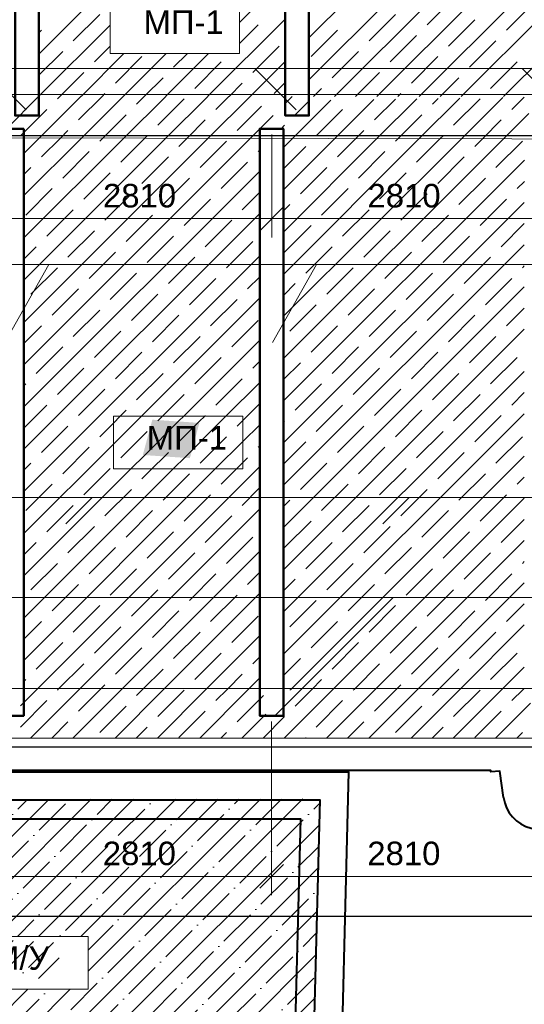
# Model space of a CAD drawing. Header units: millimetres. Extents: x -7161 to 110053, y -144197 to 45021.
# Tile 13 of 34: x 31113 to 36473, y -3085 to 7383. Entities that reach past the tile are written whole.
import ezdxf

# ---------------------------------------------------------------- set-up
doc = ezdxf.new("R2010")
doc.units = ezdxf.units.MM
for name, color, linetype, lineweight in [('Каркас', 130, 'Continuous', 50), ('Несущие стены', 10, 'Continuous', 40), ('Обмерные чертежи _09_02_2026_ 1 эт_dwg', 8, 'Continuous', 9), ('Оси', 7, 'Continuous', 9), ('Плита', 7, 'Continuous', 9), ('Размеры', 7, 'Continuous', 9), ('Стены', 7, 'Continuous', 9), ('Текст', 7, 'Continuous', 9), ('Штриховка', 7, 'Continuous', 9)]:
    doc.layers.add(name, color=color, linetype=linetype, lineweight=lineweight)
doc.styles.add('Arial', font='arial.ttf', dxfattribs={"height": 250})

# ---------------------------------------------------------------- blocks, each defined once
blk = doc.blocks.new('Обмерные чертежи _09_02_2026_ 1 эт_dwg_ось сокольники-2036289-Cхема демонтажа сборных ребристых плит перекрытия 1 этажа в осях _Г-Ж_1-3 и Г-Ж_10-12_')
at = {"layer": 'Оси', "color": 250, "lineweight": 30, "flags": 128}
for points in [[(-445520, 49884), (-452018, 49884), (-455016, 49884), (-459017, 49884), (-462418, 49884), (-470317, 49884), (-482816, 49884), (-490714, 49884), (-493713, 49884), (-497864, 49884), (-500864, 49884), (-507364, 49884), (-513025, 49884), (-513525, 49884)], [(-445520, 43384), (-452018, 43384), (-455016, 43384), (-459017, 43384), (-462418, 43384), (-470317, 43384), (-482816, 43384), (-490714, 43384), (-493713, 43384), (-497864, 43384), (-500864, 43384), (-507364, 43384), (-513025, 43384), (-513525, 43384)], [(-445520, 41586), (-452018, 41586), (-455016, 41586), (-459017, 41586), (-462418, 41586), (-470317, 41586), (-482816, 41586), (-490714, 41586), (-493713, 41586), (-497864, 41586), (-500864, 41586), (-507364, 41586), (-513025, 41586), (-513525, 41586)]]:
    blk.add_lwpolyline(points, dxfattribs=at)
blk = doc.blocks.new('Обмерные чертежи _09_02_2026_ 1 эт_dwg__Oblique-2036290-Cхема демонтажа сборных ребристых плит перекрытия 1 этажа в осях _Г-Ж_1-3 и Г-Ж_10-12_')
at = {"layer": 'Размеры'}
blk.add_line((-0.5, -0.5), (0.5, 0.5), dxfattribs=at)
blk = doc.blocks.new('Обмерные чертежи _09_02_2026_ 1 эт_dwg-2034936-Cхема демонтажа сборных ребристых плит перекрытия 1 этажа в осях _Г-Ж_1-3 и Г-Ж_10-12_')
at = {"layer": 'Стены'}
h = blk.add_hatch(color=256, dxfattribs=at)
h.paths.add_polyline_path([(-865075, -135044), (-864974, -134669), (-865474, -134635), (-865575, -135010), (-865474, -135017)])
h.paths.add_polyline_path([(-887516, -134878), (-887416, -134503), (-887916, -134470), (-888016, -134845), (-887916, -134851)])
h.paths.add_polyline_path([(-845492, -133046), (-845392, -132671), (-845892, -132637), (-845992, -133012), (-845892, -133019)])
h.paths.add_polyline_path([(-864616, -129463), (-864515, -129088), (-865015, -129054), (-865116, -129429), (-865015, -129436)])
h.paths.add_polyline_path([(-847408, -126799), (-847307, -126424), (-847807, -126391), (-847908, -126766), (-847807, -126772)])
h.paths.add_polyline_path([(-889952, -126720), (-889849, -126334), (-890360, -126299), (-890464, -126686), (-890360, -126693)])
h.paths.add_polyline_path([(-866062, -125304), (-865961, -124929), (-866461, -124895), (-866562, -125270), (-866461, -125277)])
h.paths.add_polyline_path([(-843909, -123707), (-843808, -123332), (-844308, -123299), (-844409, -123674), (-844308, -123681)])
h.paths.add_polyline_path([(-882700, -123461), (-882599, -123086), (-883099, -123052), (-883200, -123427), (-882809, -123453)])
h.paths.add_polyline_path([(-851342, -123450), (-851242, -123075), (-851742, -123042), (-851842, -123417), (-851742, -123424)])
h.paths.add_polyline_path([(-856364, -121780), (-856264, -121405), (-856764, -121371), (-856864, -121746), (-856764, -121753)])
h.paths.add_polyline_path([(-877425, -121091), (-877325, -120716), (-877825, -120683), (-877925, -121058), (-877825, -121064)])
h.paths.add_polyline_path([(-889822, -119324), (-889717, -118933), (-890390, -118899), (-890494, -119289), (-889928, -119318)])
h.paths.add_polyline_path([(-889822, -118920), (-889717, -118529), (-890390, -118495), (-890494, -118885), (-890229, -118899)])
h.paths.add_polyline_path([(-889822, -118516), (-889717, -118125), (-890390, -118091), (-890494, -118481), (-890229, -118495)])
h.paths.add_polyline_path([(-889822, -118112), (-889717, -117721), (-890390, -117687), (-890494, -118077), (-890229, -118091)])
h.paths.add_polyline_path([(-889822, -117708), (-889717, -117317), (-890390, -117283), (-890494, -117673), (-890229, -117687)])
h.paths.add_polyline_path([(-899571, -117567), (-898516, -117564), (-899455, -117474), (-899571, -116471), (-899571, -117474)])
h.paths.add_polyline_path([(-889822, -117304), (-889717, -116913), (-890390, -116879), (-890494, -117269), (-890229, -117283)])
h.paths.add_polyline_path([(-869350, -117065), (-869315, -116394), (-869699, -116291), (-869733, -116962), (-869382, -117056)])
h.paths.add_polyline_path([(-867670, -117065), (-867635, -116394), (-868019, -116291), (-868053, -116962), (-867702, -117056)])
h.paths.add_polyline_path([(-869770, -117065), (-869735, -116394), (-870119, -116291), (-870153, -116962), (-869802, -117056)])
h.paths.add_polyline_path([(-861790, -117065), (-861755, -116394), (-862139, -116291), (-862173, -116962), (-861822, -117056)])
h.paths.add_polyline_path([(-868090, -117065), (-868055, -116394), (-868439, -116291), (-868473, -116962), (-868122, -117056)])
h.paths.add_polyline_path([(-870610, -117065), (-870575, -116394), (-870959, -116291), (-870993, -116962), (-870642, -117056)])
h.paths.add_polyline_path([(-871030, -117065), (-870995, -116394), (-871379, -116291), (-871413, -116962), (-871062, -117056)])
h.paths.add_polyline_path([(-868510, -117065), (-868475, -116394), (-868859, -116291), (-868893, -116962), (-868542, -117056)])
h.paths.add_polyline_path([(-864730, -117065), (-864695, -116394), (-865079, -116291), (-865113, -116962), (-864762, -117056)])
h.paths.add_polyline_path([(-864310, -117065), (-864275, -116394), (-864659, -116291), (-864693, -116962), (-864342, -117056)])
h.paths.add_polyline_path([(-866830, -117065), (-866795, -116394), (-867179, -116291), (-867213, -116962), (-866862, -117056)])
h.paths.add_polyline_path([(-861370, -117065), (-861335, -116394), (-861719, -116291), (-861753, -116962)])
h.paths.add_polyline_path([(-871450, -117065), (-871415, -116394), (-871799, -116291), (-871833, -116962), (-871482, -117056)])
h.paths.add_polyline_path([(-866410, -117065), (-866375, -116394), (-866759, -116291), (-866793, -116962), (-866442, -117056)])
h.paths.add_polyline_path([(-871870, -117065), (-871835, -116394), (-872219, -116291), (-872253, -116962), (-871902, -117056)])
h.paths.add_polyline_path([(-865990, -117065), (-865955, -116394), (-866339, -116291), (-866373, -116962), (-866022, -117056)])
h.paths.add_polyline_path([(-872290, -117065), (-872255, -116394), (-872639, -116291), (-872673, -116962), (-872322, -117056)])
h.paths.add_polyline_path([(-863890, -117065), (-863855, -116394), (-864239, -116291), (-864273, -116962), (-863922, -117056)])
h.paths.add_polyline_path([(-870190, -117065), (-870155, -116394), (-870539, -116291), (-870573, -116962), (-870222, -117056)])
h.paths.add_polyline_path([(-862210, -117065), (-862175, -116394), (-862559, -116291), (-862593, -116962), (-862242, -117056)])
h.paths.add_polyline_path([(-868930, -117065), (-868895, -116394), (-869279, -116291), (-869313, -116962), (-868962, -117056)])
h.paths.add_polyline_path([(-865570, -117065), (-865535, -116394), (-865919, -116291), (-865953, -116962), (-865602, -117056)])
h.paths.add_polyline_path([(-863470, -117065), (-863435, -116394), (-863819, -116291), (-863853, -116962), (-863502, -117056)])
h.paths.add_polyline_path([(-865150, -117065), (-865115, -116394), (-865499, -116291), (-865533, -116962), (-865182, -117056)])
h.paths.add_polyline_path([(-867250, -117065), (-867215, -116394), (-867599, -116291), (-867633, -116962), (-867282, -117056)])
h.paths.add_polyline_path([(-863050, -117065), (-863015, -116394), (-863399, -116291), (-863433, -116962), (-863082, -117056)])
h.paths.add_polyline_path([(-862630, -117065), (-862595, -116394), (-862979, -116291), (-863013, -116962), (-862662, -117056)])
h.paths.add_polyline_path([(-872710, -117065), (-872675, -116394), (-873059, -116291), (-873093, -116962), (-872742, -117056)])
h.paths.add_polyline_path([(-889822, -116900), (-889717, -116509), (-890390, -116475), (-890494, -116865), (-890229, -116879)])
h.paths.add_polyline_path([(-889822, -116496), (-889717, -116105), (-890390, -116071), (-890494, -116461), (-890229, -116475)])
h.paths.add_polyline_path([(-889822, -116092), (-889717, -115701), (-890390, -115667), (-890494, -116057), (-890229, -116071)])
h.paths.add_polyline_path([(-889822, -115688), (-889717, -115297), (-890390, -115263), (-890494, -115653), (-890229, -115667)])
h.paths.add_polyline_path([(-889822, -115284), (-889717, -114893), (-890390, -114859), (-890494, -115249), (-890229, -115263)])
h.paths.add_polyline_path([(-889822, -114880), (-889717, -114489), (-890390, -114455), (-890494, -114845), (-890229, -114859)])
h.paths.add_polyline_path([(-889822, -114476), (-889717, -114085), (-890390, -114051), (-890494, -114441), (-890229, -114455)])
h.paths.add_polyline_path([(-889822, -114072), (-889717, -113681), (-890390, -113647), (-890494, -114037), (-890229, -114051)])
h.paths.add_polyline_path([(-867670, -113995), (-867635, -113324), (-868019, -113221), (-868053, -113892), (-867702, -113986)])
h.paths.add_polyline_path([(-867250, -113995), (-867215, -113324), (-867599, -113221), (-867633, -113892), (-867282, -113986)])
h.paths.add_polyline_path([(-866830, -113995), (-866795, -113324), (-867179, -113221), (-867213, -113892), (-866862, -113986)])
h.paths.add_polyline_path([(-866410, -113995), (-866375, -113324), (-866759, -113221), (-866793, -113892), (-866442, -113986)])
h.paths.add_polyline_path([(-861790, -113995), (-861755, -113324), (-862139, -113221), (-862173, -113892), (-861822, -113986)])
h.paths.add_polyline_path([(-868090, -113995), (-868055, -113324), (-868439, -113221), (-868473, -113892), (-868122, -113986)])
h.paths.add_polyline_path([(-861370, -113995), (-861335, -113324), (-861719, -113221), (-861753, -113892)])
h.paths.add_polyline_path([(-868510, -113995), (-868475, -113324), (-868859, -113221), (-868893, -113892), (-868542, -113986)])
h.paths.add_polyline_path([(-868930, -113995), (-868895, -113324), (-869279, -113221), (-869313, -113892), (-868962, -113986)])
h.paths.add_polyline_path([(-863470, -113995), (-863435, -113324), (-863819, -113221), (-863853, -113892), (-863502, -113986)])
h.paths.add_polyline_path([(-863890, -113995), (-863855, -113324), (-864239, -113221), (-864273, -113892), (-863922, -113986)])
h.paths.add_polyline_path([(-864310, -113995), (-864275, -113324), (-864659, -113221), (-864693, -113892), (-864342, -113986)])
h.paths.add_polyline_path([(-864730, -113995), (-864695, -113324), (-865079, -113221), (-865113, -113892), (-864762, -113986)])
h.paths.add_polyline_path([(-865150, -113995), (-865115, -113324), (-865499, -113221), (-865533, -113892), (-865182, -113986)])
h.paths.add_polyline_path([(-865570, -113995), (-865535, -113324), (-865919, -113221), (-865953, -113892), (-865602, -113986)])
h.paths.add_polyline_path([(-872710, -113995), (-872675, -113324), (-873059, -113221), (-873093, -113892), (-872742, -113986)])
h.paths.add_polyline_path([(-865990, -113995), (-865955, -113324), (-866339, -113221), (-866373, -113892), (-866022, -113986)])
h.paths.add_polyline_path([(-872290, -113995), (-872255, -113324), (-872639, -113221), (-872673, -113892), (-872322, -113986)])
h.paths.add_polyline_path([(-871870, -113995), (-871835, -113324), (-872219, -113221), (-872253, -113892), (-871902, -113986)])
h.paths.add_polyline_path([(-871030, -113995), (-870995, -113324), (-871379, -113221), (-871413, -113892), (-871062, -113986)])
h.paths.add_polyline_path([(-870610, -113995), (-870575, -113324), (-870959, -113221), (-870993, -113892), (-870642, -113986)])
h.paths.add_polyline_path([(-862210, -113995), (-862175, -113324), (-862559, -113221), (-862593, -113892), (-862242, -113986)])
h.paths.add_polyline_path([(-862630, -113995), (-862595, -113324), (-862979, -113221), (-863013, -113892), (-862662, -113986)])
h.paths.add_polyline_path([(-870190, -113995), (-870155, -113324), (-870539, -113221), (-870573, -113892), (-870222, -113986)])
h.paths.add_polyline_path([(-869770, -113995), (-869735, -113324), (-870119, -113221), (-870153, -113892), (-869802, -113986)])
h.paths.add_polyline_path([(-869350, -113995), (-869315, -113324), (-869699, -113221), (-869733, -113892), (-869382, -113986)])
h.paths.add_polyline_path([(-871450, -113995), (-871415, -113324), (-871799, -113221), (-871833, -113892), (-871482, -113986)])
h.paths.add_polyline_path([(-863050, -113995), (-863015, -113324), (-863399, -113221), (-863433, -113892), (-863082, -113986)])
h.paths.add_polyline_path([(-889822, -113668), (-889717, -113277), (-890390, -113243), (-890494, -113633), (-890229, -113647)])
h.paths.add_polyline_path([(-889822, -113264), (-889717, -112873), (-890390, -112839), (-890494, -113229), (-890229, -113243)])
h.paths.add_polyline_path([(-889822, -112860), (-889717, -112469), (-890390, -112435), (-890494, -112825), (-890229, -112839)])
h.paths.add_polyline_path([(-899877, -112663), (-898532, -112659), (-899729, -112490), (-899877, -108336), (-899877, -112490)])
h.paths.add_polyline_path([(-889822, -112456), (-889717, -112065), (-890390, -112031), (-890494, -112421), (-890229, -112435)])
h.paths.add_polyline_path([(-889822, -112052), (-889717, -111661), (-890390, -111627), (-890494, -112017), (-890229, -112031)])
h.paths.add_polyline_path([(-889822, -111648), (-889717, -111257), (-890390, -111223), (-890494, -111613), (-890229, -111627)])
h.paths.add_polyline_path([(-889822, -111244), (-889717, -110853), (-890390, -110819), (-890494, -111209), (-890229, -111223)])
h.paths.add_polyline_path([(-863050, -110925), (-863015, -110254), (-863399, -110151), (-863433, -110822), (-863082, -110916)])
h.paths.add_polyline_path([(-861790, -110925), (-861755, -110254), (-862139, -110151), (-862173, -110822), (-861822, -110916)])
h.paths.add_polyline_path([(-861370, -110925), (-861335, -110254), (-861719, -110151), (-861753, -110822)])
h.paths.add_polyline_path([(-872710, -110925), (-872675, -110254), (-873059, -110151), (-873093, -110822), (-872742, -110916)])
h.paths.add_polyline_path([(-866410, -110925), (-866375, -110254), (-866759, -110151), (-866793, -110822), (-866442, -110916)])
h.paths.add_polyline_path([(-872290, -110925), (-872255, -110254), (-872639, -110151), (-872673, -110822), (-872322, -110916)])
h.paths.add_polyline_path([(-863470, -110925), (-863435, -110254), (-863819, -110151), (-863853, -110822), (-863502, -110916)])
h.paths.add_polyline_path([(-871870, -110925), (-871835, -110254), (-872219, -110151), (-872253, -110822), (-871902, -110916)])
h.paths.add_polyline_path([(-866830, -110925), (-866795, -110254), (-867179, -110151), (-867213, -110822), (-866862, -110916)])
h.paths.add_polyline_path([(-871450, -110925), (-871415, -110254), (-871799, -110151), (-871833, -110822), (-871482, -110916)])
h.paths.add_polyline_path([(-868090, -110925), (-868055, -110254), (-868439, -110151), (-868473, -110822), (-868122, -110916)])
h.paths.add_polyline_path([(-871030, -110925), (-870995, -110254), (-871379, -110151), (-871413, -110822), (-871062, -110916)])
h.paths.add_polyline_path([(-870610, -110925), (-870575, -110254), (-870959, -110151), (-870993, -110822), (-870642, -110916)])
h.paths.add_polyline_path([(-868510, -110925), (-868475, -110254), (-868859, -110151), (-868893, -110822), (-868542, -110916)])
h.paths.add_polyline_path([(-864310, -110925), (-864275, -110254), (-864659, -110151), (-864693, -110822), (-864342, -110916)])
h.paths.add_polyline_path([(-862630, -110925), (-862595, -110254), (-862979, -110151), (-863013, -110822), (-862662, -110916)])
h.paths.add_polyline_path([(-865990, -110925), (-865955, -110254), (-866339, -110151), (-866373, -110822), (-866022, -110916)])
h.paths.add_polyline_path([(-864730, -110925), (-864695, -110254), (-865079, -110151), (-865113, -110822), (-864762, -110916)])
h.paths.add_polyline_path([(-863890, -110925), (-863855, -110254), (-864239, -110151), (-864273, -110822), (-863922, -110916)])
h.paths.add_polyline_path([(-867670, -110925), (-867635, -110254), (-868019, -110151), (-868053, -110822), (-867702, -110916)])
h.paths.add_polyline_path([(-862210, -110925), (-862175, -110254), (-862559, -110151), (-862593, -110822), (-862242, -110916)])
h.paths.add_polyline_path([(-870190, -110925), (-870155, -110254), (-870539, -110151), (-870573, -110822), (-870222, -110916)])
h.paths.add_polyline_path([(-869770, -110925), (-869735, -110254), (-870119, -110151), (-870153, -110822), (-869802, -110916)])
h.paths.add_polyline_path([(-865570, -110925), (-865535, -110254), (-865919, -110151), (-865953, -110822), (-865602, -110916)])
h.paths.add_polyline_path([(-869350, -110925), (-869315, -110254), (-869699, -110151), (-869733, -110822), (-869382, -110916)])
h.paths.add_polyline_path([(-867250, -110925), (-867215, -110254), (-867599, -110151), (-867633, -110822), (-867282, -110916)])
h.paths.add_polyline_path([(-868930, -110925), (-868895, -110254), (-869279, -110151), (-869313, -110822), (-868962, -110916)])
h.paths.add_polyline_path([(-865150, -110925), (-865115, -110254), (-865499, -110151), (-865533, -110822), (-865182, -110916)])
h.paths.add_polyline_path([(-889822, -110840), (-889717, -110449), (-890390, -110415), (-890494, -110805), (-890229, -110819)])
h.paths.add_polyline_path([(-889822, -110436), (-889717, -110045), (-890390, -110011), (-890494, -110401), (-890229, -110415)])
h.paths.add_polyline_path([(-889822, -110032), (-889717, -109641), (-890390, -109607), (-890494, -109997), (-890229, -110011)])
h.paths.add_polyline_path([(-889822, -109628), (-889717, -109237), (-890390, -109203), (-890494, -109593), (-890229, -109607)])
h.paths.add_polyline_path([(-889822, -109224), (-889717, -108833), (-890390, -108799), (-890494, -109189), (-890229, -109203)])
h.paths.add_polyline_path([(-889822, -108820), (-889717, -108429), (-890390, -108395), (-890494, -108785), (-890229, -108799)])
h.paths.add_polyline_path([(-889822, -108416), (-889717, -108025), (-890390, -107991), (-890494, -108381), (-890229, -108395)])
h.paths.add_polyline_path([(-889822, -108012), (-889717, -107621), (-890390, -107587), (-890494, -107977), (-890229, -107991)])
h.paths.add_polyline_path([(-874084, -108000), (-874084, -107189), (-874489, -107189), (-874489, -108000)])
h.paths.add_polyline_path([(-871030, -107855), (-870995, -107184), (-871379, -107081), (-871413, -107752), (-871062, -107846)])
h.paths.add_polyline_path([(-870610, -107855), (-870575, -107184), (-870959, -107081), (-870993, -107752), (-870642, -107846)])
h.paths.add_polyline_path([(-870190, -107855), (-870155, -107184), (-870539, -107081), (-870573, -107752), (-870222, -107846)])
h.paths.add_polyline_path([(-869770, -107855), (-869735, -107184), (-870119, -107081), (-870153, -107752), (-869802, -107846)])
h.paths.add_polyline_path([(-869350, -107855), (-869315, -107184), (-869699, -107081), (-869733, -107752), (-869382, -107846)])
h.paths.add_polyline_path([(-871450, -107855), (-871415, -107184), (-871799, -107081), (-871833, -107752), (-871482, -107846)])
h.paths.add_polyline_path([(-868930, -107855), (-868895, -107184), (-869279, -107081), (-869313, -107752), (-868962, -107846)])
h.paths.add_polyline_path([(-868510, -107855), (-868475, -107184), (-868859, -107081), (-868893, -107752), (-868542, -107846)])
h.paths.add_polyline_path([(-872290, -107855), (-872255, -107184), (-872639, -107081), (-872673, -107752), (-872322, -107846)])
h.paths.add_polyline_path([(-868090, -107855), (-868055, -107184), (-868439, -107081), (-868473, -107752), (-868122, -107846)])
h.paths.add_polyline_path([(-872710, -107855), (-872675, -107184), (-873059, -107081), (-873093, -107752), (-872742, -107846)])
h.paths.add_polyline_path([(-867670, -107855), (-867635, -107184), (-868019, -107081), (-868053, -107752), (-867702, -107846)])
h.paths.add_polyline_path([(-867250, -107855), (-867215, -107184), (-867599, -107081), (-867633, -107752), (-867282, -107846)])
h.paths.add_polyline_path([(-861370, -107855), (-861335, -107184), (-861719, -107081), (-861753, -107752)])
h.paths.add_polyline_path([(-863890, -107855), (-863855, -107184), (-864239, -107081), (-864273, -107752), (-863922, -107846)])
h.paths.add_polyline_path([(-863470, -107855), (-863435, -107184), (-863819, -107081), (-863853, -107752), (-863502, -107846)])
h.paths.add_polyline_path([(-863050, -107855), (-863015, -107184), (-863399, -107081), (-863433, -107752), (-863082, -107846)])
h.paths.add_polyline_path([(-862630, -107855), (-862595, -107184), (-862979, -107081), (-863013, -107752), (-862662, -107846)])
h.paths.add_polyline_path([(-862210, -107855), (-862175, -107184), (-862559, -107081), (-862593, -107752), (-862242, -107846)])
h.paths.add_polyline_path([(-861790, -107855), (-861755, -107184), (-862139, -107081), (-862173, -107752), (-861822, -107846)])
h.paths.add_polyline_path([(-864310, -107855), (-864275, -107184), (-864659, -107081), (-864693, -107752), (-864342, -107846)])
h.paths.add_polyline_path([(-864730, -107855), (-864695, -107184), (-865079, -107081), (-865113, -107752), (-864762, -107846)])
h.paths.add_polyline_path([(-866830, -107855), (-866795, -107184), (-867179, -107081), (-867213, -107752), (-866862, -107846)])
h.paths.add_polyline_path([(-865150, -107855), (-865115, -107184), (-865499, -107081), (-865533, -107752), (-865182, -107846)])
h.paths.add_polyline_path([(-865570, -107855), (-865535, -107184), (-865919, -107081), (-865953, -107752), (-865602, -107846)])
h.paths.add_polyline_path([(-865990, -107855), (-865955, -107184), (-866339, -107081), (-866373, -107752), (-866022, -107846)])
h.paths.add_polyline_path([(-866410, -107855), (-866375, -107184), (-866759, -107081), (-866793, -107752), (-866442, -107846)])
h.paths.add_polyline_path([(-871870, -107855), (-871835, -107184), (-872219, -107081), (-872253, -107752), (-871902, -107846)])
h.paths.add_polyline_path([(-889822, -107608), (-889717, -107217), (-890390, -107183), (-890494, -107573), (-890229, -107587)])
h.paths.add_polyline_path([(-889822, -107204), (-889717, -106813), (-890390, -106779), (-890494, -107169), (-890229, -107183)])
h.paths.add_polyline_path([(-889822, -106800), (-889717, -106409), (-890390, -106375), (-890494, -106765), (-890229, -106779)])
h.paths.add_polyline_path([(-889822, -106396), (-889717, -106005), (-890390, -105971), (-890494, -106361), (-890229, -106375)])
h.paths.add_polyline_path([(-889822, -105992), (-889717, -105601), (-890390, -105567), (-890494, -105957), (-890229, -105971)])
h.paths.add_polyline_path([(-889822, -105588), (-889717, -105197), (-890390, -105163), (-890494, -105553), (-890229, -105567)])
h.paths.add_polyline_path([(-889822, -105184), (-889717, -104793), (-890390, -104759), (-890494, -105149), (-890142, -105167)])
h.paths.add_polyline_path([(-874449, -104872), (-874063, -104872), (-874063, -104174), (-874449, -104174)])
h.paths.add_polyline_path([(-866830, -104785), (-866795, -104114), (-867179, -104011), (-867213, -104682), (-866862, -104776)])
h.paths.add_polyline_path([(-865990, -104785), (-865955, -104114), (-866339, -104011), (-866373, -104682), (-866022, -104776)])
h.paths.add_polyline_path([(-872710, -104785), (-872675, -104114), (-873059, -104011), (-873093, -104682), (-872742, -104776)])
h.paths.add_polyline_path([(-866410, -104785), (-866375, -104114), (-866759, -104011), (-866793, -104682), (-866442, -104776)])
h.paths.add_polyline_path([(-872290, -104785), (-872255, -104114), (-872639, -104011), (-872673, -104682), (-872322, -104776)])
h.paths.add_polyline_path([(-863470, -104785), (-863435, -104114), (-863819, -104011), (-863853, -104682), (-863502, -104776)])
h.paths.add_polyline_path([(-867250, -104785), (-867215, -104114), (-867599, -104011), (-867633, -104682), (-867282, -104776)])
h.paths.add_polyline_path([(-863890, -104785), (-863855, -104114), (-864239, -104011), (-864273, -104682), (-863922, -104776)])
h.paths.add_polyline_path([(-868930, -104785), (-868895, -104114), (-869279, -104011), (-869313, -104682), (-868962, -104776)])
h.paths.add_polyline_path([(-863050, -104785), (-863015, -104114), (-863399, -104011), (-863433, -104682), (-863082, -104776)])
h.paths.add_polyline_path([(-867670, -104785), (-867635, -104114), (-868019, -104011), (-868053, -104682), (-867702, -104776)])
h.paths.add_polyline_path([(-862630, -104785), (-862595, -104114), (-862979, -104011), (-863013, -104682), (-862662, -104776)])
h.paths.add_polyline_path([(-871870, -104785), (-871835, -104114), (-872219, -104011), (-872253, -104682), (-871902, -104776)])
h.paths.add_polyline_path([(-862210, -104785), (-862175, -104114), (-862559, -104011), (-862593, -104682), (-862242, -104776)])
h.paths.add_polyline_path([(-871030, -104785), (-870995, -104114), (-871379, -104011), (-871413, -104682), (-871062, -104776)])
h.paths.add_polyline_path([(-861790, -104785), (-861755, -104114), (-862139, -104011), (-862173, -104682), (-861822, -104776)])
h.paths.add_polyline_path([(-868090, -104785), (-868055, -104114), (-868439, -104011), (-868473, -104682), (-868122, -104776)])
h.paths.add_polyline_path([(-868510, -104785), (-868475, -104114), (-868859, -104011), (-868893, -104682), (-868542, -104776)])
h.paths.add_polyline_path([(-865150, -104785), (-865115, -104114), (-865499, -104011), (-865533, -104682), (-865182, -104776)])
h.paths.add_polyline_path([(-869350, -104785), (-869315, -104114), (-869699, -104011), (-869733, -104682), (-869382, -104776)])
h.paths.add_polyline_path([(-864730, -104785), (-864695, -104114), (-865079, -104011), (-865113, -104682), (-864762, -104776)])
h.paths.add_polyline_path([(-864310, -104785), (-864275, -104114), (-864659, -104011), (-864693, -104682), (-864342, -104776)])
h.paths.add_polyline_path([(-869770, -104785), (-869735, -104114), (-870119, -104011), (-870153, -104682), (-869802, -104776)])
h.paths.add_polyline_path([(-870190, -104785), (-870155, -104114), (-870539, -104011), (-870573, -104682), (-870222, -104776)])
h.paths.add_polyline_path([(-861370, -104785), (-861335, -104114), (-861719, -104011), (-861753, -104682)])
h.paths.add_polyline_path([(-870610, -104785), (-870575, -104114), (-870959, -104011), (-870993, -104682), (-870642, -104776)])
h.paths.add_polyline_path([(-871450, -104785), (-871415, -104114), (-871799, -104011), (-871833, -104682), (-871482, -104776)])
h.paths.add_polyline_path([(-865570, -104785), (-865535, -104114), (-865919, -104011), (-865953, -104682), (-865602, -104776)])
h.paths.add_polyline_path([(-889822, -104780), (-889717, -104389), (-890390, -104355), (-890494, -104745), (-890035, -104769)])
h.paths.add_polyline_path([(-889822, -104376), (-889717, -103985), (-890390, -103951), (-890494, -104341), (-889928, -104370)])
h.paths.add_polyline_path([(-889822, -103972), (-889717, -103581), (-890390, -103547), (-890494, -103937), (-890229, -103951)])
h.paths.add_polyline_path([(-892326, -96461), (-894047, -96258), (-894209, -95210), (-894209, -96448), (-894047, -96449)])
at = {"layer": 'Штриховка'}
h = blk.add_hatch(dxfattribs=at)
h.set_pattern_fill('FP_4', color=256, style=0, pattern_type=2)
h.set_pattern_definition([(45, (0, 0), (-224.5064, 224.5064), []), (45, (224.5, 0), (-224.5064, 224.5064), [396.875, -79.375, 0, -79.375])])
h.paths.add_polyline_path([(-863904, -142196), (-863785, -142196), (-863696, -138667), (-870049, -138677), (-870120, -142196), (-863971, -142196)])
h.paths.add_polyline_path([(-866552, -140690), (-867532, -140690), (-867532, -140128), (-866156, -140128), (-866156, -140690)])
h.paths.add_polyline_path([(-866524, -140585), (-866420, -140198), (-867119, -140164), (-867223, -140551), (-866552, -140584)])
at = {"lineweight": 9}
for p, q in [((-866815, -131340), (-867254, -130901)), ((-863945, -131340), (-864384, -130901)), ((-861105, -131340), (-861544, -130901)), ((-867042, -133815), (-866573, -132984)), ((-864199, -133815), (-863730, -132984)), ((-866393, -135743), (-866113, -135463)), ((-863026, -135743), (-862746, -135463)), ((-864173, -137782), (-862914, -136524))]:
    blk.add_line(p, q, dxfattribs=at)
at = {"lineweight": 9, "flags": 128}
for points in [[(-865923, -130180), (-864547, -130180), (-864547, -130742), (-865923, -130742)], [(-865888, -134598), (-864512, -134598), (-864512, -135159), (-865888, -135159)], [(-867532, -140128), (-866156, -140128), (-866156, -140690), (-867532, -140690)]]:
    blk.add_lwpolyline(points, close=True, dxfattribs=at)
for points in [[(-883595, -131355), (-884049, -130901), (-850376, -130901), (-852664, -130901)], [(-851169, -132984), (-852562, -132984), (-880507, -132984), (-880976, -133815), (-880507, -132984)], [(-851992, -135743), (-851712, -135463), (-883918, -135463), (-886337, -135463)], [(-883630, -137778), (-882376, -136524), (-849027, -136524), (-846740, -136524)]]:
    blk.add_lwpolyline(points, dxfattribs=at)
at = {"layer": 'Каркас', "flags": 128}
for points in [[(-866678, -127072), (-866932, -127072), (-866932, -131402), (-866680, -131401), (-866680, -127072)], [(-863808, -127072), (-864062, -127072), (-864062, -131402), (-863810, -131401), (-863810, -127072)], [(-866838, -131541), (-867192, -131541), (-867192, -137783), (-866840, -137783), (-866840, -131541)], [(-864078, -131541), (-864332, -131541), (-864332, -137783), (-864080, -137782), (-864080, -131541)]]:
    blk.add_lwpolyline(points, dxfattribs=at)
at = {"layer": 'Несущие стены', "color": 7, "lineweight": 9, "flags": 128}
for points in [[(-891245, -139463), (-884340, -139463), (-884340, -133056), (-884346, -131406), (-884346, -130921), (-883935, -130921), (-883935, -131179), (-853954, -131179), (-849985, -131225), (-849985, -131005), (-849557, -131005), (-849557, -131251), (-849399, -131251), (-848646, -131238), (-842761, -131160), (-842767, -128915), (-842767, -119934), (-843023, -119934), (-845342, -119921), (-845342, -127295), (-842770, -127295)], [(-883915, -137491), (-869191, -137491), (-849905, -137491), (-849971, -131670), (-883072, -131610), (-883924, -131605), (-883924, -137491)]]:
    blk.add_lwpolyline(points, dxfattribs=at)
at = {"layer": 'Несущие стены', "flags": 128}
blk.add_lwpolyline([(-861743, -138650), (-861781, -138372), (-861879, -138378), (-861879, -138364), (-872053, -138364), (-872171, -138381), (-872170, -138660)], dxfattribs=at)
for points in [[(-870343, -138378), (-863389, -138378), (-863492, -142496), (-870427, -142496)], [(-870049, -138677), (-863696, -138677), (-863785, -142196), (-870120, -142196)], [(-869853, -138877), (-863901, -138877), (-863980, -141996), (-869916, -141996)]]:
    blk.add_lwpolyline(points, close=True, dxfattribs=at)
at = {"layer": 'Несущие стены'}
blk.add_arc((-861357, -138600), 389, 187.3855, 324.7214, dxfattribs=at)
at = {"layer": 'Плита', "flags": 128}
blk.add_lwpolyline([(-888639, -127614), (-881116, -127614), (-881116, -127072), (-853227, -127072), (-853227, -127585), (-842536, -127777), (-842536, -139936), (-849807, -139936), (-849807, -138019), (-884105, -138019), (-884105, -139841), (-891652, -139841), (-891721, -131500)], dxfattribs=at)
at = {"layer": 'Размеры'}
for p, q in [((-866815, -132497), (-870075, -132497)), ((-864005, -132497), (-867215, -132497)), ((-861195, -132497), (-864405, -132497)), ((-858628, -132497), (-861595, -132497)), ((-870077, -139490), (-866817, -139490)), ((-867217, -139490), (-864007, -139490)), ((-864407, -139490), (-861197, -139490)), ((-861597, -139490), (-858631, -139490))]:
    blk.add_line(p, q, dxfattribs=at)
at = {"layer": 'Размеры', "flags": 128}
for points in [[(-864205, -132697), (-864205, -131604)], [(-864207, -139690), (-864207, -137845)]]:
    blk.add_lwpolyline(points, close=True, dxfattribs=at)
at = {"layer": 'Штриховка'}
for p, q in [((-863809, -130571), (-861222, -127985)), ((-863810, -131021), (-861223, -128434)), ((-863538, -131198), (-861223, -128883)), ((-866679, -130747), (-864974, -129042)), ((-863089, -131199), (-861223, -129332)), ((-862641, -131199), (-861223, -129782)), ((-864547, -130411), (-864064, -129928)), ((-862554, -130438), (-862273, -130158)), ((-861712, -130494), (-861431, -130214)), ((-866314, -130607), (-866033, -130326)), ((-863171, -130607), (-862890, -130326)), ((-862192, -131199), (-861224, -130231)), ((-864883, -131196), (-864064, -130377)), ((-862329, -130663), (-862048, -130382)), ((-866679, -130523), (-866651, -130494)), ((-866676, -131193), (-865923, -130440)), ((-864547, -130636), (-864350, -130438)), ((-863788, -130775), (-863508, -130494)), ((-862946, -130831), (-862666, -130550)), ((-862105, -130887), (-861824, -130607)), ((-866680, -130972), (-866426, -130719)), ((-866228, -131194), (-865776, -130742)), ((-866090, -130831), (-865923, -130665)), ((-865780, -131195), (-865327, -130742)), ((-865332, -131196), (-864877, -130742)), ((-865248, -130887), (-865102, -130742)), ((-864406, -130943), (-864125, -130663)), ((-863564, -130999), (-863283, -130719)), ((-861744, -131200), (-861224, -130680)), ((-865865, -131056), (-865584, -130775)), ((-865023, -131112), (-864743, -130831)), ((-864435, -131197), (-864064, -130826)), ((-862722, -131056), (-862441, -130775)), ((-861880, -131112), (-861599, -130831)), ((-866452, -131194), (-866202, -130943)), ((-863314, -131198), (-863059, -130943)), ((-865556, -131195), (-865360, -130999)), ((-864659, -131197), (-864518, -131056)), ((-864181, -131168), (-864064, -131051)), ((-862417, -131199), (-862217, -130999)), ((-863762, -131198), (-863676, -131112)), ((-867024, -131542), (-866678, -131195)), ((-866482, -131224), (-866454, -131195)), ((-866258, -131448), (-866005, -131196)), ((-866004, -131195), (-865977, -131168)), ((-865641, -131280), (-865557, -131196)), ((-865416, -131505), (-865135, -131224)), ((-864799, -131336), (-864660, -131197)), ((-864060, -131271), (-863987, -131198)), ((-863957, -131392), (-863804, -131240)), ((-863115, -131448), (-862892, -131226)), ((-862865, -131199), (-862834, -131168)), ((-862497, -131280), (-862436, -131219)), ((-862273, -131505), (-861992, -131224)), ((-861656, -131336), (-861524, -131205)), ((-866871, -131613), (-866595, -131336)), ((-864574, -131561), (-864314, -131301)), ((-863732, -131617), (-863452, -131336)), ((-864106, -131542), (-864069, -131505)), ((-864967, -131954), (-864686, -131673)), ((-861824, -131954), (-861543, -131673)), ((-866426, -132066), (-866146, -131785)), ((-864350, -131785), (-864332, -131768)), ((-864078, -131963), (-863845, -131729)), ((-863283, -132066), (-863003, -131785)), ((-865584, -132122), (-865304, -131841)), ((-864743, -132178), (-864462, -131898)), ((-864079, -134433), (-861522, -131877)), ((-862441, -132122), (-862161, -131841)), ((-866839, -134499), (-864332, -131993)), ((-866838, -132029), (-866763, -131954)), ((-863901, -132234), (-863620, -131954)), ((-866202, -132290), (-865921, -132010)), ((-865360, -132347), (-865079, -132066)), ((-863059, -132290), (-862778, -132010)), ((-862217, -132347), (-861936, -132066)), ((-861599, -132178), (-861522, -132101)), ((-866819, -132459), (-866539, -132178)), ((-863676, -132459), (-863395, -132178)), ((-865977, -132515), (-865697, -132234)), ((-865135, -132571), (-864855, -132290)), ((-864518, -132403), (-864332, -132217)), ((-862834, -132515), (-862554, -132234)), ((-861992, -132571), (-861712, -132290)), ((-866595, -132683), (-866314, -132403)), ((-864079, -134882), (-861523, -132326)), ((-864078, -132412), (-864013, -132347)), ((-863452, -132683), (-863171, -132403)), ((-866839, -134948), (-864333, -132442)), ((-865753, -132739), (-865472, -132459)), ((-864911, -132796), (-864630, -132515)), ((-862610, -132739), (-862329, -132459)), ((-866370, -132908), (-866090, -132627)), ((-864069, -132852), (-863788, -132571)), ((-863227, -132908), (-862946, -132627)), ((-861768, -132796), (-861523, -132550)), ((-865528, -132964), (-865248, -132683)), ((-862385, -132964), (-862105, -132683)), ((-866838, -132927), (-866707, -132796)), ((-864686, -133020), (-864406, -132739)), ((-864079, -135331), (-861523, -132775)), ((-863845, -133076), (-863564, -132796)), ((-866839, -135397), (-864333, -132891)), ((-866146, -133132), (-865865, -132852)), ((-865304, -133188), (-865023, -132908)), ((-863003, -133132), (-862722, -132852)), ((-862161, -133188), (-861880, -132908)), ((-866763, -133301), (-866482, -133020)), ((-863620, -133301), (-863339, -133020)), ((-861543, -133020), (-861523, -132999)), ((-865921, -133357), (-865641, -133076)), ((-865079, -133413), (-864799, -133132)), ((-864462, -133245), (-864333, -133115)), ((-862778, -133357), (-862497, -133076)), ((-861936, -133413), (-861656, -133132)), ((-866539, -133525), (-866258, -133245)), ((-864079, -135781), (-861523, -133224)), ((-864078, -133310), (-863957, -133188)), ((-863395, -133525), (-863115, -133245)), ((-865697, -133581), (-865416, -133301)), ((-864855, -133637), (-864574, -133357)), ((-862554, -133581), (-862273, -133301)), ((-864013, -133694), (-863732, -133413)), ((-861712, -133637), (-861523, -133449)), ((-866314, -133750), (-866033, -133469)), ((-865472, -133806), (-865192, -133525)), ((-863171, -133750), (-862890, -133469)), ((-862329, -133806), (-862048, -133525)), ((-866839, -133825), (-866651, -133637)), ((-864630, -133862), (-864350, -133581)), ((-864079, -136230), (-861523, -133673)), ((-863788, -133918), (-863508, -133637)), ((-866090, -133974), (-865809, -133694)), ((-865248, -134030), (-864967, -133750)), ((-862946, -133974), (-862666, -133694)), ((-862105, -134030), (-861824, -133750)), ((-866707, -134143), (-866426, -133862)), ((-863564, -134143), (-863283, -133862)), ((-865865, -134199), (-865584, -133918)), ((-865023, -134255), (-864743, -133974)), ((-862722, -134199), (-862441, -133918)), ((-861880, -134255), (-861599, -133974)), ((-866482, -134367), (-866202, -134086)), ((-864406, -134086), (-864333, -134014)), ((-864079, -134208), (-863901, -134030)), ((-863339, -134367), (-863059, -134086)), ((-865641, -134423), (-865360, -134143)), ((-864799, -134479), (-864518, -134199)), ((-864080, -136679), (-861523, -134122)), ((-862497, -134423), (-862217, -134143)), ((-866839, -134274), (-866819, -134255)), ((-863957, -134535), (-863676, -134255)), ((-866258, -134592), (-865977, -134311)), ((-863115, -134592), (-862834, -134311)), ((-862273, -134648), (-861992, -134367)), ((-861656, -134479), (-861523, -134347)), ((-866839, -134724), (-866595, -134479)), ((-863732, -134760), (-863452, -134479)), ((-864080, -137128), (-861523, -134572)), ((-862890, -134816), (-862610, -134535)), ((-862048, -134872), (-861768, -134592)), ((-866651, -134984), (-866370, -134704)), ((-864079, -134658), (-864069, -134648)), ((-863508, -134984), (-863227, -134704)), ((-865809, -135041), (-865528, -134760)), ((-862666, -135041), (-862385, -134760)), ((-861824, -135097), (-861543, -134816)), ((-866426, -135209), (-866146, -134928)), ((-864350, -134928), (-864333, -134912)), ((-864079, -135107), (-863845, -134872)), ((-863283, -135209), (-863003, -134928)), ((-862441, -135265), (-862161, -134984)), ((-866839, -135173), (-866763, -135097)), ((-863901, -135377), (-863620, -135097)), ((-866202, -135433), (-865921, -135153)), ((-865360, -135490), (-865079, -135209)), ((-863059, -135433), (-862778, -135153)), ((-862217, -135490), (-861936, -135209)), ((-861599, -135321), (-861524, -135245)), ((-866819, -135602), (-866539, -135321)), ((-863676, -135602), (-863395, -135321)), ((-865977, -135658), (-865697, -135377)), ((-865135, -135714), (-864855, -135433)), ((-864518, -135546), (-864334, -135361)), ((-862834, -135658), (-862554, -135377)), ((-861992, -135714), (-861712, -135433)), ((-866595, -135826), (-866314, -135546)), ((-864079, -135556), (-864013, -135490)), ((-863452, -135826), (-863171, -135546)), ((-865753, -135883), (-865472, -135602)), ((-864911, -135939), (-864630, -135658)), ((-862610, -135883), (-862329, -135602)), ((-866370, -136051), (-866090, -135770)), ((-864069, -135995), (-863788, -135714)), ((-863227, -136051), (-862946, -135770)), ((-861768, -135939), (-861524, -135695)), ((-865528, -136107), (-865248, -135826)), ((-862385, -136107), (-862105, -135826)), ((-866839, -136071), (-866707, -135939)), ((-864686, -136163), (-864406, -135883)), ((-863845, -136219), (-863564, -135939)), ((-866146, -136275), (-865865, -135995)), ((-865304, -136332), (-865023, -136051)), ((-863003, -136275), (-862722, -135995)), ((-862161, -136332), (-861880, -136051)), ((-866763, -136444), (-866482, -136163)), ((-863620, -136444), (-863339, -136163)), ((-861543, -136163), (-861524, -136144)), ((-865921, -136500), (-865641, -136219)), ((-865079, -136556), (-864799, -136275)), ((-864462, -136388), (-864334, -136260)), ((-862778, -136500), (-862497, -136219)), ((-861936, -136556), (-861656, -136275)), ((-866539, -136668), (-866258, -136388)), ((-864080, -136454), (-863957, -136332)), ((-863395, -136668), (-863115, -136388)), ((-865697, -136724), (-865416, -136444)), ((-864855, -136781), (-864574, -136500)), ((-862554, -136724), (-862273, -136444)), ((-864013, -136837), (-863732, -136556)), ((-861712, -136781), (-861524, -136593)), ((-866314, -136893), (-866033, -136612)), ((-865472, -136949), (-865192, -136668)), ((-863171, -136893), (-862890, -136612)), ((-862329, -136949), (-862048, -136668)), ((-866840, -136969), (-866651, -136781)), ((-864630, -137005), (-864350, -136724)), ((-863788, -137061), (-863508, -136781)), ((-866090, -137117), (-865809, -136837)), ((-865248, -137173), (-864967, -136893)), ((-862946, -137117), (-862666, -136837)), ((-862105, -137173), (-861824, -136893)), ((-866707, -137286), (-866426, -137005)), ((-863564, -137286), (-863283, -137005)), ((-865865, -137342), (-865584, -137061)), ((-865023, -137398), (-864743, -137117)), ((-862722, -137342), (-862441, -137061)), ((-861880, -137398), (-861599, -137117)), ((-864406, -137230), (-864334, -137158)), ((-864080, -137353), (-863901, -137173)), ((-866840, -137419), (-866819, -137398)), ((-865416, -137791), (-865135, -137510)), ((-862273, -137791), (-861992, -137510)), ((-866875, -137903), (-866595, -137622)), ((-864574, -137847), (-864294, -137566)), ((-863732, -137903), (-863452, -137622)), ((-861828, -138019), (-861458, -137649)), ((-866033, -137959), (-865753, -137679)), ((-865192, -138015), (-864911, -137735)), ((-862890, -137959), (-862610, -137679)), ((-862048, -138015), (-861768, -137735)), ((-866542, -138019), (-866370, -137847)), ((-864522, -138019), (-864268, -137765)), ((-864297, -138019), (-864069, -137791)), ((-863399, -138019), (-863227, -137847)), ((-865644, -138019), (-865528, -137903)), ((-864746, -138019), (-864686, -137959)), ((-862501, -138019), (-862385, -137903)), ((-861603, -138019), (-861543, -137959)), ((-863848, -138019), (-863845, -138015))]:
    blk.add_line(p, q, dxfattribs=at)
at = {"layer": 'Штриховка', "flags": 128}
for points in [[(-866839, -133601), (-864881, -131643), (-864435, -131197)], [(-866838, -132253), (-866225, -131640), (-865781, -131196)], [(-866838, -131804), (-866673, -131639), (-866230, -131196)], [(-866838, -133151), (-865329, -131642), (-864884, -131197)], [(-866838, -132702), (-865777, -131641), (-865332, -131197)], [(-864079, -133535), (-862191, -131648), (-861752, -131208)], [(-864078, -133086), (-862640, -131647), (-862208, -131215)], [(-864078, -132636), (-863088, -131646), (-862664, -131222)], [(-864078, -132187), (-863536, -131645), (-863120, -131229)], [(-864078, -131738), (-863984, -131644), (-863576, -131236)], [(-866839, -134050), (-864432, -131643), (-864190, -131401)], [(-866033, -131673), (-866001, -131641), (-865753, -131392)], [(-865192, -131729), (-865105, -131642), (-864911, -131448)], [(-864079, -133984), (-861743, -131648), (-861474, -131379)], [(-862890, -131673), (-862864, -131646), (-862610, -131392)], [(-862048, -131729), (-861967, -131648), (-861768, -131448)], [(-866651, -131841), (-866449, -131640), (-866370, -131561)], [(-863508, -131841), (-863312, -131645), (-863227, -131561)], [(-865809, -131898), (-865553, -131641), (-865528, -131617)], [(-862666, -131898), (-862415, -131647), (-862385, -131617)], [(-866839, -135846), (-865888, -134895), (-865590, -134598), (-864333, -133340)], [(-866839, -136296), (-865703, -135159), (-865555, -135011), (-865191, -134647), (-865141, -134598), (-864333, -133789)], [(-866840, -136745), (-865254, -135159), (-865123, -135029), (-864759, -134664), (-864692, -134598), (-864333, -134238)], [(-865416, -134648), (-865406, -134638), (-865366, -134598), (-865135, -134367)], [(-864574, -134704), (-864512, -134642), (-864333, -134463)], [(-866033, -134816), (-865888, -134671), (-865815, -134598), (-865753, -134535)], [(-865192, -134872), (-864975, -134655), (-864917, -134598), (-864911, -134592)], [(-866840, -137194), (-864805, -135159), (-864512, -134866), (-864333, -134688)], [(-864967, -135097), (-864907, -135037), (-864686, -134816)], [(-865584, -135265), (-865479, -135159), (-865339, -135020), (-865304, -134984)], [(-864013, -137511), (-864004, -137502), (-861523, -135021)], [(-866873, -137677), (-866697, -137500), (-864334, -135137)], [(-864743, -135321), (-864581, -135159), (-864512, -135091), (-864462, -135041)], [(-864073, -138019), (-863555, -137502), (-861524, -135470)], [(-866767, -138019), (-866248, -137500), (-864334, -135586)], [(-863624, -138019), (-863107, -137502), (-861524, -135919)], [(-866318, -138019), (-865799, -137501), (-864334, -136035)], [(-863175, -138019), (-862658, -137502), (-861524, -136368)], [(-865869, -138019), (-865351, -137501), (-864334, -136484)], [(-862726, -138019), (-862209, -137502), (-861524, -136817)], [(-865420, -138019), (-864902, -137501), (-864334, -136933)], [(-866482, -137510), (-866473, -137500), (-866202, -137230)], [(-863339, -137510), (-863331, -137502), (-863059, -137230)], [(-865641, -137566), (-865575, -137501), (-865360, -137286)], [(-862497, -137566), (-862434, -137502), (-862217, -137286)], [(-862277, -138019), (-861760, -137503), (-861524, -137267)], [(-864971, -138019), (-864453, -137501), (-864334, -137383)], [(-864799, -137622), (-864677, -137501), (-864518, -137342)], [(-863957, -137679), (-863780, -137502), (-863676, -137398)], [(-866258, -137735), (-866024, -137500), (-865977, -137454)], [(-863115, -137735), (-862882, -137502), (-862834, -137454)], [(-861656, -137622), (-861536, -137503), (-861524, -137491)]]:
    blk.add_lwpolyline(points, dxfattribs=at)
blk.add_blockref('Обмерные чертежи _09_02_2026_ 1 эт_dwg_ось сокольники-2036289-Cхема демонтажа сборных ребристых плит перекрытия 1 этажа в осях _Г-Ж_1-3 и Г-Ж_10-12_', (-390632, -181501))
at = {"xscale": 250, "yscale": 250, "zscale": 250, "rotation": 180}
for p in [(-864205, -132497), (-864207, -139490)]:
    blk.add_blockref('Обмерные чертежи _09_02_2026_ 1 эт_dwg__Oblique-2036290-Cхема демонтажа сборных ребристых плит перекрытия 1 этажа в осях _Г-Ж_1-3 и Г-Ж_10-12_', p, dxfattribs=at)
at = {"xscale": 250, "yscale": 250, "zscale": 250}
for p in [(-864205, -132497), (-864207, -139490)]:
    blk.add_blockref('Обмерные чертежи _09_02_2026_ 1 эт_dwg__Oblique-2036290-Cхема демонтажа сборных ребристых плит перекрытия 1 этажа в осях _Г-Ж_1-3 и Г-Ж_10-12_', p, dxfattribs=at)
at = {"layer": 'Размеры', "char_height": 250, "width": 930.44, "attachment_point": 2, "line_spacing_factor": 0.941778, "style": 'Arial'}
for insert in [(-865610, -132128), (-862800, -132128), (-865612, -139121), (-862802, -139121)]:
    blk.add_mtext('2810', dxfattribs=dict(at, insert=insert))
at = {"layer": 'Текст', "char_height": 250, "attachment_point": 1, "line_spacing_factor": 0.941778, "style": 'Arial'}
for s, insert, width in [('МП-1', (-865568, -130284), 1016.14), ('МП-1', (-865533, -134702), 1016.14), ('М/У', (-867177, -140233), 725.37)]:
    blk.add_mtext(s, dxfattribs=dict(at, insert=insert, width=width))

msp = doc.modelspace()

# ---------------------------------------------------------------- block references
at = {"layer": 'Обмерные чертежи _09_02_2026_ 1 эт_dwg', "color": 7}
msp.add_blockref('Обмерные чертежи _09_02_2026_ 1 эт_dwg-2034936-Cхема демонтажа сборных ребристых плит перекрытия 1 этажа в осях _Г-Ж_1-3 и Г-Ж_10-12_', (897996, 137765), dxfattribs=at)

doc.saveas('drawing.dxf')
